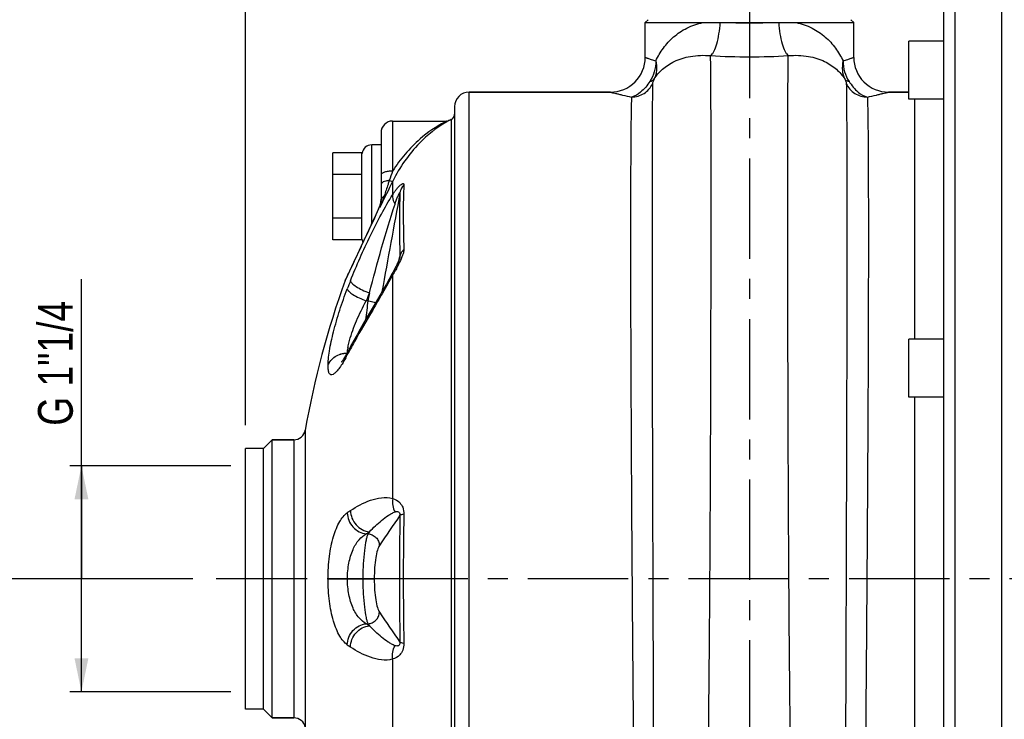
# Model space of a CAD drawing. Header units: millimetres. Extents: x 0 to 841, y 0 to 594.
# Tile 4 of 11: x 97 to 267, y 339 to 460. Entities that reach past the tile are written whole.
import ezdxf

# ---------------------------------------------------------------- set-up
doc = ezdxf.new("R2010")
doc.units = ezdxf.units.MM
doc.header["$LTSCALE"] = 46.2
doc.linetypes.add('CENTER', pattern=[0.6, 0.375, -0.075, 0.075, -0.075])
doc.layers.get('0').update_dxf_attribs({"linetype": 'CONTINUOUS'})
for name, color, linetype in [('ASSI', 7, 'CONTINUOUS'), ('GEOM', 7, 'CONTINUOUS'), ('QUOTE', 7, 'CONTINUOUS')]:
    doc.layers.add(name, color=color, linetype=linetype)
doc.styles.get("Standard").update_dxf_attribs({"font": 'txt', "width": 0.8})
doc.dimstyles.new('DIMSTYLE_1', dxfattribs={"dimtxt": 6, "dimasz": 5.8, "dimexe": 1, "dimexo": 2, "dimgap": 0.75, "dimtad": 1, "dimdec": 3, "dimtxsty": 'Standard', "dimblk": '_FILLED', "dimblk1": '_FILLED', "dimblk2": '_FILLED', "dimcen": 0.09, "dimadec": 3, "dimazin": 2, "dimtp": 0.3, "dimtm": 0.3, "dimtfac": 1, "dimtdec": 3, "dimtofl": 0, "dimtmove": 0, "dimatfit": 3, "dimldrblk": '_FILLED', "dimfxl": 0, "dimtolj": 1, "dimarcsym": 0})
doc.dimstyles.new('DIMSTYLE_3', dxfattribs={"dimtxt": 6, "dimasz": 5.8, "dimexe": 1, "dimexo": 2, "dimgap": 0.75, "dimtad": 1, "dimdec": 3, "dimtxsty": 'Standard', "dimblk": '_FILLED', "dimblk1": '_FILLED', "dimblk2": '_FILLED', "dimcen": 0.09, "dimadec": 3, "dimazin": 2, "dimtp": 0.5, "dimtm": 0.5, "dimtfac": 1, "dimtdec": 3, "dimtofl": 0, "dimtmove": 0, "dimatfit": 3, "dimldrblk": '_FILLED', "dimfxl": 0, "dimtolj": 1, "dimarcsym": 0})

# ---------------------------------------------------------------- blocks, each defined once
blk = doc.blocks.new('_FILLED')
at = {"color": 0, "linetype": 'ByBlock'}
blk.add_solid([(0, 0), (-1, 0.207), (-1, -0.207)], dxfattribs=at)
blk = doc.blocks.new('*D13')
at = {"layer": 'QUOTE', "color": 2, "linetype": 'Continuous'}
for p, q in [((135.5, 390.09), (135.5, 529.45)), ((501.5, 425.8), (501.5, 529.45)), ((135.5, 527.45), (318.5, 527.45)), ((501.5, 527.45), (318.5, 527.45))]:
    blk.add_line(p, q, dxfattribs=at)
at = {"layer": 'QUOTE', "color": 2, "linetype": 'Continuous', "xscale": 5.8, "yscale": 5.8, "zscale": 5.8, "rotation": 180}
blk.add_blockref('_FILLED', (135.5, 527.45), dxfattribs=at)
at = {"layer": 'QUOTE', "color": 2, "linetype": 'Continuous', "xscale": 5.8, "yscale": 5.8, "zscale": 5.8}
blk.add_blockref('_FILLED', (501.5, 527.45), dxfattribs=at)
at = {"layer": 'QUOTE', "color": 2, "linetype": 'Continuous', "insert": (318.5, 534.95), "char_height": 6, "width": 19.8, "attachment_point": 2, "line_spacing_factor": 0.9}
blk.add_mtext('366', dxfattribs=at)
blk = doc.blocks.new('*D14')
at = {"layer": 'QUOTE', "color": 2, "linetype": 'Continuous'}
for p, q in [((126.43, 363.59), (85.95, 363.59)), ((87.95, 363.59), (87.95, 310.59)), ((87.95, 257.59), (87.95, 310.59)), ((273.5, 257.59), (85.95, 257.59))]:
    blk.add_line(p, q, dxfattribs=at)
at = {"layer": 'QUOTE', "color": 2, "linetype": 'Continuous', "xscale": 5.8, "yscale": 5.8, "zscale": 5.8}
for p, rotation in [((87.95, 363.59), 90), ((87.95, 257.59), 270)]:
    blk.add_blockref('_FILLED', p, dxfattribs=dict(at, rotation=rotation))
at = {"layer": 'QUOTE', "color": 2, "linetype": 'Continuous', "insert": (80.45, 310.59), "char_height": 6, "width": 16.2, "attachment_point": 2, "rotation": 90, "line_spacing_factor": 0.9}
blk.add_mtext('106', dxfattribs=at)
blk = doc.blocks.new('*D15')
at = {"layer": 'QUOTE', "color": 2, "linetype": 'Continuous'}
for p, q in [((201, 486.59), (85.95, 486.59)), ((87.95, 486.59), (87.95, 425.09)), ((87.95, 363.59), (87.95, 425.09)), ((126.43, 363.59), (85.95, 363.59))]:
    blk.add_line(p, q, dxfattribs=at)
at = {"layer": 'QUOTE', "color": 2, "linetype": 'Continuous', "xscale": 5.8, "yscale": 5.8, "zscale": 5.8}
for p, rotation in [((87.95, 486.59), 90), ((87.95, 363.59), 270)]:
    blk.add_blockref('_FILLED', p, dxfattribs=dict(at, rotation=rotation))
at = {"layer": 'QUOTE', "color": 2, "linetype": 'Continuous', "insert": (80.45, 425.09), "char_height": 6, "width": 16.2, "attachment_point": 2, "rotation": 90, "line_spacing_factor": 0.9}
blk.add_mtext('123', dxfattribs=at)
blk = doc.blocks.new('*D16')
at = {"layer": 'QUOTE', "color": 2, "linetype": 'Continuous'}
for p, q in [((201, 486.59), (69.66, 486.59)), ((71.66, 486.59), (71.66, 372.09)), ((71.66, 257.59), (71.66, 372.09)), ((273.5, 257.59), (69.66, 257.59))]:
    blk.add_line(p, q, dxfattribs=at)
at = {"layer": 'QUOTE', "color": 2, "linetype": 'Continuous', "xscale": 5.8, "yscale": 5.8, "zscale": 5.8}
for p, rotation in [((71.66, 486.59), 90), ((71.66, 257.59), 270)]:
    blk.add_blockref('_FILLED', p, dxfattribs=dict(at, rotation=rotation))
at = {"layer": 'QUOTE', "color": 2, "linetype": 'Continuous', "insert": (64.16, 372.09), "char_height": 6, "width": 19.8, "attachment_point": 2, "rotation": 90, "line_spacing_factor": 0.9}
blk.add_mtext('229', dxfattribs=at)
blk = doc.blocks.new('*D17')
at = {"layer": 'QUOTE', "color": 2, "linetype": 'Continuous'}
for p, q in [((107.18, 363.59), (107.18, 415.31)), ((105.68, 383.09), (105.18, 383.09)), ((132.95, 383.09), (105.68, 383.09)), ((107.18, 383.09), (107.18, 363.59)), ((107.18, 344.09), (107.18, 363.59)), ((105.68, 344.09), (105.18, 344.09)), ((132.95, 344.09), (105.68, 344.09))]:
    blk.add_line(p, q, dxfattribs=at)
at = {"layer": 'QUOTE', "color": 2, "linetype": 'Continuous', "xscale": 5.8, "yscale": 5.8, "zscale": 5.8}
for p, rotation in [((107.18, 383.09), 90), ((107.18, 344.09), 270)]:
    blk.add_blockref('_FILLED', p, dxfattribs=dict(at, rotation=rotation))
at = {"layer": 'QUOTE', "color": 2, "linetype": 'Continuous', "insert": (99.68, 390.01), "char_height": 6, "width": 37.95, "attachment_point": 1, "rotation": 90, "line_spacing_factor": 0.9}
blk.add_mtext('G 1"1/4', dxfattribs=at)

msp = doc.modelspace()

# ---------------------------------------------------------------- linework, layer by layer
at = {"layer": 'ASSI', "color": 2, "linetype": 'CENTER'}
for p, q in [((222.5042, 491.5915), (222.5042, 271.6278)), ((506.5042, 363.5915), (130.4324, 363.5915))]:
    msp.add_line(p, q, dxfattribs=at)
at = {"layer": 'ASSI', "color": 7, "linetype": 'Continuous'}
for p, q in [((266.0042, 467.5915), (266.0042, 259.5915)), ((204.5042, 453.5915), (204.5042, 459.591)), ((240.5042, 453.5915), (240.5042, 459.591)), ((250.0042, 446.3601), (250.0042, 456.3601)), ((256.0042, 456.3601), (250.0042, 456.3601)), ((174.1042, 447.5915), (198.5042, 447.5915)), ((246.5042, 447.5915), (250.0042, 447.5915)), ((256.0042, 446.3601), (250.0042, 446.3601)), ((160.9042, 442.5915), (170.2135, 442.5915)), ((170.6247, 442.6799), (170.9971, 442.8435)), ((256.0042, 404.9464), (250.0042, 404.9464)), ((250.0042, 394.9476), (250.0042, 404.9453)), ((256.0042, 394.9464), (250.0042, 394.9464)), ((140.1042, 387.5915), (143.8444, 387.5915)), ((135.5042, 341.0915), (135.5042, 386.0915)), ((138.6042, 386.0915), (135.5042, 386.0915)), ((138.6042, 341.0915), (135.5042, 341.0915)), ((140.1042, 339.5915), (143.8444, 339.5915))]:
    msp.add_line(p, q, dxfattribs=at)
msp.add_arc((293.6042, 363.5915), 150, 159.936832, 170.150973, dxfattribs=at)
at = {"layer": 'GEOM', "color": 9, "linetype": 'Continuous'}
for p, q in [((258.0042, 259.5915), (258.0042, 467.5915)), ((174.1042, 279.5915), (174.1042, 447.5915)), ((160.9042, 442.5915), (160.9042, 433.9641)), ((170.2135, 442.5915), (170.1943, 442.5819)), ((170.9971, 442.8435), (170.9971, 284.3395)), ((157.3042, 424.8748), (157.3042, 438.4915)), ((160.9195, 429.9037), (160.9196, 432.2269)), ((158.7029, 427.9461), (158.7029, 427.7036)), ((158.7606, 427.8223), (158.7029, 427.7036)), ((156.8573, 423.9107), (156.9757, 424.1599)), ((156.8746, 423.9657), (156.8573, 423.9107)), ((155.9196, 421.9327), (156.0383, 422.184)), ((156.0383, 422.184), (156.0759, 422.2634)), ((161.5795, 416.8858), (162.0284, 418.6881)), ((162.0284, 418.6881), (162.1009, 418.9792)), ((162.1009, 418.9792), (162.1622, 419.2254)), ((152.7069, 415.0499), (152.855, 415.3709)), ((152.855, 415.3709), (153.0403, 415.7718)), ((153.0403, 415.7718), (153.2987, 416.3301)), ((160.9199, 377.4317), (160.9198, 416.064)), ((156.6453, 411.5735), (156.3601, 411.5739)), ((156.8926, 412.9311), (156.6453, 411.5735)), ((143.8444, 387.5915), (143.8444, 339.5915)), ((145.8149, 389.2494), (145.8149, 337.9336)), ((156.6453, 371.3431), (156.3601, 371.3432)), ((156.8926, 371.7069), (156.6453, 371.3431)), ((149.7484, 363.5759), (155.7607, 363.5735)), ((157.7303, 363.6108), (149.7485, 363.6071)), ((153.1051, 363.5735), (153.1051, 363.6095)), ((155.7607, 363.6095), (155.7607, 363.5735)), ((155.7607, 363.5735), (157.7303, 363.5722)), ((157.7303, 363.6108), (157.7303, 363.5722)), ((156.3601, 355.8398), (156.6453, 355.8399)), ((156.6453, 355.8399), (156.8926, 355.4761)), ((160.9198, 311.1189), (160.9198, 349.7513))]:
    msp.add_line(p, q, dxfattribs=at)
at = {"layer": 'GEOM', "color": 7, "linetype": 'Continuous'}
for p, q in [((256.0042, 465.5915), (256.0042, 261.5915)), ((205.0044, 460.0912), (204.5042, 459.591)), ((204.5042, 459.591), (214.4861, 459.591)), ((219.8201, 459.5915), (225.1719, 459.591)), ((230.53, 459.5915), (240.5042, 459.591)), ((240.0039, 460.0912), (240.5042, 459.591)), ((198.5042, 447.5915), (174.1042, 447.5915)), ((250.0042, 447.5915), (246.5042, 447.5915)), ((251.0044, 446.3601), (251.0042, 404.9464)), ((171.6042, 445.0915), (171.6042, 282.0915)), ((158.9042, 440.5915), (158.9042, 428.9134)), ((150.6042, 422.086), (150.6042, 437.0971)), ((155.6042, 437.0971), (150.6042, 437.0971)), ((155.6042, 422.086), (155.6042, 437.0971)), ((158.9042, 438.4915), (157.3042, 438.4915)), ((155.6042, 433.3443), (150.6042, 433.3443)), ((158.8245, 428.379), (158.7763, 428.1935)), ((158.8623, 428.5734), (158.8245, 428.379)), ((158.8885, 428.7745), (158.8623, 428.5734)), ((158.252, 426.9368), (158.0095, 426.3995)), ((158.4737, 427.4373), (158.252, 426.9368)), ((158.5749, 427.6698), (158.4737, 427.4373)), ((158.6612, 427.871), (158.5749, 427.6698)), ((158.7192, 428.0185), (158.6612, 427.871)), ((158.7763, 428.1935), (158.7192, 428.0185)), ((155.6042, 425.8387), (150.6042, 425.8387)), ((157.7511, 425.8353), (157.343, 424.9575)), ((158.0095, 426.3995), (157.7511, 425.8353)), ((155.6042, 422.086), (150.6042, 422.086)), ((155.4438, 420.942), (154.1391, 418.1559)), ((154.1476, 418.1742), (152.7695, 415.2015)), ((162.1273, 418.9731), (162.1271, 418.9725)), ((160.9189, 416.4704), (160.7224, 416.1008)), ((161.3854, 417.3539), (160.9185, 416.4697)), ((161.496, 417.5663), (161.3854, 417.3539)), ((161.6021, 417.7731), (161.496, 417.5663)), ((152.7691, 415.2007), (152.7069, 415.0499)), ((160.7224, 416.1008), (160.2793, 415.288)), ((153.2641, 402.9796), (153.2644, 402.9802)), ((153.3252, 403.0952), (153.2644, 402.9802)), ((251.0042, 394.9464), (251.0042, 332.2366)), ((138.6044, 386.0913), (140.1044, 387.5913)), ((140.1042, 339.5915), (140.1042, 387.5915)), ((143.8444, 387.5915), (140.1042, 387.5915)), ((138.6042, 386.0915), (135.5042, 386.0915)), ((138.6042, 341.0915), (138.6042, 386.0915)), ((138.6042, 341.0915), (135.5042, 341.0915)), ((138.6044, 341.0917), (140.1044, 339.5917)), ((143.8444, 339.5915), (140.1042, 339.5915))]:
    msp.add_line(p, q, dxfattribs=at)
for points in [[(170.624, 442.6797), (170.6058, 442.6717), (170.5833, 442.6624), (170.5597, 442.6534), (170.535, 442.6446), (170.5097, 442.6364), (170.4938, 442.6316)], [(158.9042, 429.0971), (158.9022, 428.9808), (158.8885, 428.7745)], [(157.343, 424.9575), (156.9231, 424.0677), (155.4303, 420.9133)], [(161.9285, 418.4514), (161.8875, 418.3604), (161.8442, 418.2668), (161.799, 418.1713), (161.7519, 418.0738), (161.7033, 417.9749), (161.6534, 417.8747), (161.6021, 417.7731)], [(162.0342, 418.7022), (162.0023, 418.6232), (161.9669, 418.5394), (161.9285, 418.4514)], [(162.1038, 418.8935), (162.0854, 418.8391), (162.0621, 418.775), (162.0342, 418.7022)], [(162.1271, 418.9725), (162.1251, 418.9647), (162.1171, 418.9364), (162.1038, 418.8935)], [(160.2793, 415.288), (159.8193, 414.4665), (159.3459, 413.6364), (158.8617, 412.7987)], [(158.8617, 412.7987), (157.8718, 411.1037), (157.3691, 410.2456), (156.3473, 408.4942)], [(156.3473, 408.4942), (155.8304, 407.5997), (155.3005, 406.6736), (154.7558, 405.7096), (154.2012, 404.7128), (153.8184, 404.014)], [(153.2641, 402.9796), (153.0921, 402.6589), (152.9198, 402.3486), (152.7564, 402.0653), (152.6031, 401.8102), (152.4629, 401.5869)], [(152.4629, 401.5869), (152.3361, 401.3942), (152.2234, 401.2317), (152.1287, 401.1024), (152.0523, 401.0043), (152.0119, 400.9552)]]:
    msp.add_lwpolyline(points, dxfattribs=at)
at = {"layer": 'GEOM', "color": 9, "linetype": 'Continuous'}
for centre, radius, start, end in [((222.5125, 518.4353), 58.9054, 267.380342, 269.991935), ((222.4964, 518.2138), 58.6838, 270.007542, 272.613119), ((222.5222, 565.9262), 112.2424, 266.565738, 269.990779), ((222.4859, 565.6261), 111.9423, 270.009359, 273.444323), ((180.5368, 424.6944), 20.5361, 119.975838, 120.633908), ((203.6305, 417.8152), 45.6764, 159.295817, 161.459534), ((853.5901, 89.9749), 772.6117, 153.7057902, 154.0695586), ((155.0507, 428.9365), 3.8547, 343.523375, 351.851199), ((142.9574, 434.8817), 17.3046, 335.941558, 342.433695), ((155.665, 429.0591), 3.2358, 343.295957, 350.180014), ((155.4842, 429.0937), 3.4199, 350.124792, 355.234304), ((155.1304, 428.9245), 3.7742, 351.8598, 355.902831), ((155.4732, 429.0945), 3.4309, 355.234943, 356.965349), ((155.2724, 428.9145), 3.6318, 355.89995, 359.982401), ((155.4613, 429.0952), 3.4429, 356.964806, 357.492155), ((155.4368, 429.0961), 3.4674, 357.494967, 0.041699), ((159.4933, 428.913), 0.5891, 171.04853, 179.962869), ((104.6734, 451.0421), 58.759, 336.079285, 336.771545), ((159.0437, 427.708), 0.4158, 145.068537, 156.91406), ((123.2911, 443.0089), 38.4822, 336.829966, 336.956857), ((155.833, 429.0118), 3.0614, 339.627484, 343.24022), ((155.0554, 428.9347), 3.8497, 341.345711, 343.529392), ((144.2581, 434.306), 15.8823, 335.456222, 335.925168), ((876.5459, 81.484), 796.9992, 154.5549711, 154.6860385), ((-15.9681, 506.1606), 191.3992, 334.632193, 334.791988), ((901.3187, 69.8232), 824.3792, 154.7150194, 155.1449132), ((285.3896, 362.547), 141.8337, 158.279211, 158.882391), ((235.5997, 375.1828), 85.1373, 151.121256, 151.302823), ((331.6338, 387.6675), 176.614, 172.22073, 173.295531), ((285.5468, 361.6791), 138.4871, 158.279157, 158.882337), ((161.2826, 402.1847), 8.1981, 170.540411, 172.416169), ((232.4421, 360.3763), 89.7301, 151.445643, 151.855441), ((282.4442, 333.1442), 146.6669, 150.872032, 151.438188), ((126.312, 416.3679), 30.2644, 331.079195, 332.191434), ((232.0846, 360.5676), 89.3246, 151.855505, 152.184358), ((179.1762, 337.3716), 45.783, 123.921905, 124.748306), ((864.6895, 363.5915), 702.6128, 179.1064416, 180.8935584), ((766.3289, 363.5915), 603.5907, 178.9414455, 181.0585545), ((181.8389, 334.6133), 44.7019, 123.921824, 124.748226), ((181.839, 392.5698), 44.702, 235.251774, 236.078176), ((179.1762, 389.8114), 45.783, 235.251694, 236.078096)]:
    msp.add_arc(centre, radius, start, end, dxfattribs=at)
at = {"layer": 'GEOM', "color": 7, "linetype": 'Continuous'}
for centre, radius, start, end in [((198.5042, 453.5915), 6, 269.999531, 0.000214), ((246.5041, 453.5915), 6, 179.999814, 270.000414), ((174.1042, 445.0915), 2.5, 90, 180), ((170.6042, 443.763), 1, 293.139723, 360), ((160.9042, 440.5915), 2, 90, 180), ((170.2131, 443.5914), 1, 270.023606, 294.30176), ((179.0531, 423.9927), 20.5, 113.139723, 114.276675), ((157.3042, 436.7915), 1.7, 90, 172.5), ((157.3042, 422.3915), 1.7, 187.5, 205.882621), ((293.6042, 363.5915), 150, 159.936832, 170.150973), ((233.7532, 360.514), 91.0046, 151.445394, 152.101765), ((143.8444, 389.5915), 2, 270, 350.150973), ((143.8444, 337.5915), 2, 9.849027, 90)]:
    msp.add_arc(centre, radius, start, end, dxfattribs=at)
at = {"layer": 'GEOM', "color": 9, "linetype": 'Continuous'}
for points, knots in [([(206.3357, 452.9712), (206.7047, 453.7433), (207.589, 455.2424), (209.3811, 457.2145), (211.6959, 458.788), (213.5212, 459.4061), (214.4861, 459.591)], [0, 0, 0, 0, 0.235965, 0.47673359, 0.7290846, 1, 1, 1, 1]), ([(215.7986, 453.8854), (215.908, 453.9642), (216.1209, 454.1952), (216.5185, 454.8597), (216.9281, 456.0257), (217.2852, 457.6971), (217.4228, 458.9367), (217.4663, 459.5916)], [0, 0, 0, 0, 0.06683936, 0.15316893, 0.3830407, 0.6745956, 1, 1, 1, 1]), ([(227.55, 459.5916), (227.5933, 458.9369), (227.7309, 457.6976), (228.088, 456.0267), (228.4978, 454.8609), (228.8957, 454.1963), (229.1086, 453.9652), (229.2181, 453.8863)], [0, 0, 0, 0, 0.32534574, 0.61686437, 0.84675099, 0.93311261, 1, 1, 1, 1]), ([(230.53, 459.5915), (231.4942, 459.4062), (233.3168, 458.7841), (235.6299, 457.2122), (237.4202, 455.2409), (238.3039, 453.7428), (238.6727, 452.9713)], [0, 0, 0, 0, 0.2709518, 0.52327056, 0.76403144, 1, 1, 1, 1]), ([(206.0628, 449.873), (206.4555, 450.4841), (207.4773, 451.6699), (209.6146, 453.0497), (212.4704, 453.9245), (214.6365, 453.9942), (215.7985, 453.8859)], [0, 0, 0, 0, 0.1974365, 0.41915346, 0.68276256, 1, 1, 1, 1]), ([(213.1771, 275.9915), (213.2235, 275.9916), (213.3219, 276.1432), (213.4, 276.4164), (213.5062, 276.8981), (213.604, 277.5491), (213.7075, 278.3903), (213.8552, 279.8711), (214.0304, 282.1696), (214.224, 285.4472), (214.4107, 289.3972), (214.5881, 293.9863), (214.7547, 299.1764), (214.9094, 304.9243), (215.0514, 311.1821), (215.1802, 317.8975), (215.3382, 327.6014), (215.4987, 340.4284), (215.6417, 356.3525), (215.7445, 372.5981), (215.8144, 388.6237), (215.8581, 403.895), (215.8818, 417.9031), (215.8885, 430.1809), (215.882, 440.3194), (215.8566, 447.9805), (215.8283, 452.2243), (215.7985, 453.8854)], [0, 0, 0, 0, 0.00078116, 0.00246681, 0.00516408, 0.00888882, 0.01364086, 0.01941385, 0.03397963, 0.05247394, 0.07474688, 0.10061533, 0.12986532, 0.16225415, 0.19751253, 0.23534696, 0.27544219, 0.36106164, 0.4515197, 0.54380243, 0.63483439, 0.72158154, 0.80115256, 0.87089536, 0.92848543, 0.97200348, 1, 1, 1, 1]), ([(231.8312, 275.9915), (231.7849, 275.9916), (231.6865, 276.1432), (231.6084, 276.4164), (231.5021, 276.8981), (231.4043, 277.5491), (231.3008, 278.3903), (231.1532, 279.8712), (230.9779, 282.1697), (230.7843, 285.4474), (230.5976, 289.3975), (230.4202, 293.9867), (230.2537, 299.1769), (230.0989, 304.9249), (229.957, 311.1828), (229.8281, 317.8984), (229.6701, 327.6025), (229.5096, 340.4296), (229.3667, 356.3539), (229.2639, 372.5997), (229.194, 388.6254), (229.1502, 403.8968), (229.1266, 417.9049), (229.1196, 430.1826), (229.1268, 440.3208), (229.1507, 447.9816), (229.1815, 452.2251), (229.2112, 453.886)], [0, 0, 0, 0, 0.00078117, 0.00246685, 0.00516417, 0.00888897, 0.0136411, 0.0194142, 0.03398025, 0.0524749, 0.07474824, 0.10061715, 0.12986764, 0.162257, 0.19751595, 0.23535095, 0.27544676, 0.36106733, 0.45152636, 0.54380982, 0.63484218, 0.72158929, 0.80115981, 0.87090157, 0.92849007, 0.97200601, 1, 1, 1, 1]), ([(229.2112, 453.8859), (230.3732, 453.9939), (232.5391, 453.9243), (235.3945, 453.0493), (237.5313, 451.6696), (238.5529, 450.484), (238.9455, 449.873)], [0, 0, 0, 0, 0.31727965, 0.58086774, 0.80256963, 1, 1, 1, 1]), ([(204.5042, 453.5915), (204.5057, 453.5894), (204.5178, 453.5889), (204.5376, 453.5781), (204.5754, 453.5668), (204.6525, 453.5383), (204.7865, 453.4921), (204.9891, 453.4209), (205.2485, 453.3317), (205.7028, 453.1775), (206.0717, 453.0561), (206.3357, 452.9712)], [0, 0, 0, 0, 0.00405282, 0.01614346, 0.03624099, 0.0643145, 0.14426367, 0.25559178, 0.39765429, 0.56976003, 1, 1, 1, 1]), ([(206.3357, 452.9712), (206.3343, 452.3471), (206.159, 451.1043), (205.6459, 449.9575), (205.3157, 449.4409)], [0, 0, 0, 0, 0.50447443, 1, 1, 1, 1]), ([(206.3357, 452.9713), (206.4605, 452.4416), (206.5615, 451.3744), (206.2868, 450.3293), (206.0628, 449.873)], [0, 0, 0, 0, 0.51708657, 1, 1, 1, 1]), ([(238.6727, 452.9713), (238.5479, 452.4416), (238.4468, 451.3744), (238.7216, 450.3293), (238.9455, 449.873)], [0, 0, 0, 0, 0.51708321, 1, 1, 1, 1]), ([(238.6726, 452.9713), (238.674, 452.3471), (238.8494, 451.1043), (239.3625, 449.9575), (239.6927, 449.4409)], [0, 0, 0, 0, 0.50447555, 1, 1, 1, 1]), ([(238.6727, 452.9713), (238.9367, 453.0562), (239.3055, 453.1775), (239.7598, 453.3317), (240.0192, 453.4209), (240.2218, 453.4921), (240.3558, 453.5383), (240.4329, 453.5668), (240.4708, 453.5781), (240.4906, 453.5889), (240.5027, 453.5894), (240.5042, 453.5915)], [0, 0, 0, 0, 0.43022133, 0.6023058, 0.74437297, 0.8557147, 0.93566859, 0.96374589, 0.98384788, 0.99594307, 1, 1, 1, 1]), ([(205.3157, 449.4409), (204.8775, 448.7556), (203.9761, 447.6556), (202.7293, 446.8844), (202.1507, 446.7487)], [0, 0, 0, 0, 0.57784777, 1, 1, 1, 1]), ([(202.1507, 446.7485), (202.8976, 446.7479), (204.4197, 447.1769), (205.4644, 448.367), (205.7796, 449.0399)], [0, 0, 0, 0, 0.50127293, 1, 1, 1, 1]), ([(205.3157, 449.4409), (205.3984, 449.4581), (205.6782, 449.5327), (205.9475, 449.7012), (206.0628, 449.873)], [0, 0, 0, 0, 0.28985851, 1, 1, 1, 1]), ([(205.7796, 449.0399), (205.752, 447.8218), (205.7267, 444.4319), (205.6945, 437.9944), (205.6822, 428.958), (205.6838, 417.6413), (205.7033, 404.443), (205.7376, 389.8283), (205.7833, 374.3122), (205.8356, 358.4413), (205.8889, 342.7749), (205.9308, 330.0985), (205.9603, 320.4724), (205.9794, 313.7902), (205.9955, 307.5532), (206.0082, 301.8164), (206.0176, 296.6304), (206.0236, 292.0409), (206.0257, 288.6081), (206.0255, 286.19), (206.0246, 284.6322), (206.023, 283.2502), (206.0206, 282.0469), (206.0174, 281.025), (206.0142, 280.2878), (206.0112, 279.7906), (206.0091, 279.487), (206.0065, 279.2317), (206.005, 279.0192), (206.0003, 278.8644), (206.0028, 278.732), (205.992, 278.693), (205.9984, 278.634), (205.993, 278.6386)], [0, 0, 0, 0, 0.021451, 0.05967856, 0.11333765, 0.18053889, 0.25891353, 0.34569896, 0.43783737, 0.53208179, 0.62511241, 0.71365285, 0.75525557, 0.79458505, 0.83129495, 0.86506034, 0.89558401, 0.92259713, 0.94585998, 0.95602038, 0.96516834, 0.97328487, 0.98035204, 0.98635301, 0.99127564, 0.99332919, 0.99510911, 0.99661413, 0.99784363, 0.99879723, 0.99947458, 0.99987539, 1, 1, 1, 1]), ([(206.0628, 449.873), (205.9708, 449.6879), (205.8576, 449.4164), (205.7816, 449.1275), (205.7796, 449.0399)], [0, 0, 0, 0, 0.70226071, 1, 1, 1, 1]), ([(238.9455, 449.873), (239.0376, 449.6879), (239.1507, 449.4164), (239.2268, 449.1275), (239.2288, 449.0399)], [0, 0, 0, 0, 0.7022619, 1, 1, 1, 1]), ([(238.9455, 449.873), (238.9815, 449.8194), (239.1768, 449.5975), (239.4699, 449.4873), (239.6927, 449.4409)], [0, 0, 0, 0, 0.2212727, 1, 1, 1, 1]), ([(239.2288, 449.0399), (239.2564, 447.8218), (239.2816, 444.4319), (239.3138, 437.9944), (239.3261, 428.958), (239.3246, 417.6412), (239.305, 404.4429), (239.2707, 389.8281), (239.225, 374.312), (239.1728, 358.4411), (239.1195, 342.7747), (239.0775, 330.0983), (239.048, 320.4721), (239.029, 313.79), (239.0129, 307.553), (239.0001, 301.8162), (238.9907, 296.6302), (238.9848, 292.0407), (238.9827, 288.6079), (238.9828, 286.1898), (238.9837, 284.6321), (238.9854, 283.25), (238.9878, 282.0467), (238.9909, 281.0249), (238.9941, 280.2877), (238.9971, 279.7906), (238.9992, 279.487), (239.0018, 279.2316), (239.0034, 279.0192), (239.008, 278.8643), (239.0055, 278.7319), (239.0164, 278.693), (239.01, 278.634), (239.0154, 278.6386)], [0, 0, 0, 0, 0.02145105, 0.05967874, 0.11333797, 0.18053937, 0.25891423, 0.34569989, 0.43783847, 0.53208306, 0.62511379, 0.71365432, 0.75525698, 0.79458649, 0.83129635, 0.8650616, 0.89558528, 0.92259824, 0.94586094, 0.95602136, 0.96516933, 0.97328561, 0.98035271, 0.98635368, 0.99127606, 0.99332953, 0.99510947, 0.99661459, 0.99784405, 0.99879753, 0.99947472, 0.99987541, 1, 1, 1, 1]), ([(239.2287, 449.0399), (239.5439, 448.367), (240.5886, 447.1769), (242.1108, 446.7479), (242.8577, 446.7485)], [0, 0, 0, 0, 0.49872706, 1, 1, 1, 1]), ([(239.6927, 449.4409), (240.1309, 448.7556), (241.0323, 447.6556), (242.279, 446.8844), (242.8576, 446.7487)], [0, 0, 0, 0, 0.57784951, 1, 1, 1, 1]), ([(198.5042, 447.5915), (198.5247, 447.5921), (198.5684, 447.5722), (198.6482, 447.5571), (198.8058, 447.5155), (199.0756, 447.4513), (199.484, 447.3517), (200.0032, 447.2288), (200.9033, 447.0202), (201.6314, 446.8594), (202.1507, 446.7487)], [0, 0, 0, 0, 0.01645056, 0.03691935, 0.06550244, 0.1467577, 0.25938041, 0.40235899, 0.57444423, 1, 1, 1, 1]), ([(242.8577, 446.7487), (243.3769, 446.8594), (244.105, 447.0202), (245.0051, 447.2288), (245.5243, 447.3517), (245.9327, 447.4513), (246.2025, 447.5155), (246.36, 447.5571), (246.4399, 447.5722), (246.4836, 447.5921), (246.5042, 447.5915)], [0, 0, 0, 0, 0.42553757, 0.59760858, 0.74058238, 0.85321464, 0.93447993, 0.96306475, 0.98353828, 1, 1, 1, 1]), ([(202.1507, 446.7487), (202.129, 446.2569), (202.0963, 445.0336), (202.0386, 441.6586), (201.9951, 435.7701), (201.9696, 426.86), (201.9772, 410.8995), (202.0474, 392.8178), (202.1615, 373.2487), (202.2721, 357.7106), (202.3993, 342.3786), (202.5177, 329.9756), (202.6179, 320.5583), (202.6928, 314.0213), (202.7685, 307.9197), (202.8441, 302.3069), (202.9195, 297.2322), (202.9939, 292.7403), (203.057, 289.3797), (203.1073, 287.0117), (203.1429, 285.4855), (203.1777, 284.1308), (203.2118, 282.9506), (203.245, 281.9476), (203.2772, 281.124), (203.3048, 280.5502), (203.3273, 280.1831), (203.3425, 279.9748), (203.3573, 279.8162), (203.371, 279.6944), (203.3844, 279.6355), (203.3943, 279.5915), (203.4034, 279.5915)], [0, 0, 0, 0, 0.00883399, 0.02195786, 0.06057505, 0.11450276, 0.18185248, 0.34698639, 0.43898318, 0.53302867, 0.625827, 0.71412607, 0.75561224, 0.79483137, 0.83143987, 0.86511546, 0.89556265, 0.92251503, 0.94573464, 0.95588026, 0.96501846, 0.97313049, 0.98019817, 0.98620509, 0.99113955, 0.99499074, 0.99650707, 0.99774981, 0.9987188, 0.99941423, 0.99983755, 1, 1, 1, 1]), ([(242.8577, 446.7487), (242.8794, 446.2569), (242.9121, 445.0336), (242.9697, 441.6585), (243.0132, 435.7701), (243.0387, 426.8599), (243.0311, 410.8993), (242.9609, 392.8175), (242.8468, 373.2482), (242.7363, 357.71), (242.609, 342.378), (242.4906, 329.9749), (242.3904, 320.5576), (242.3155, 314.0207), (242.2399, 307.919), (242.1642, 302.3063), (242.0889, 297.2317), (242.0144, 292.7398), (241.9514, 289.3792), (241.901, 287.0112), (241.8655, 285.485), (241.8306, 284.1304), (241.7965, 282.9503), (241.7633, 281.9473), (241.7311, 281.1238), (241.7035, 280.5501), (241.681, 280.1829), (241.6659, 279.9747), (241.651, 279.8162), (241.6373, 279.6943), (241.6239, 279.6355), (241.614, 279.5915), (241.605, 279.5915)], [0, 0, 0, 0, 0.00883402, 0.02195796, 0.06057543, 0.11450353, 0.18185374, 0.34698883, 0.43898617, 0.53303212, 0.6258308, 0.71413008, 0.75561619, 0.7948353, 0.83144374, 0.86511905, 0.89556608, 0.92251818, 0.94573735, 0.9558829, 0.9650209, 0.97313255, 0.98020007, 0.98620677, 0.99114077, 0.99499173, 0.99650801, 0.99775058, 0.99871932, 0.9994145, 0.99983762, 1, 1, 1, 1]), ([(169.898, 442.4279), (168.3767, 441.6235), (164.9355, 439.2381), (162.1958, 436.0224), (160.9042, 433.9641)], [0, 0, 0, 0, 0.41457373, 1, 1, 1, 1]), ([(170.0726, 442.3645), (168.422, 441.387), (164.7941, 438.474), (162.1039, 434.6315), (160.9196, 432.2269)], [0, 0, 0, 0, 0.41714237, 1, 1, 1, 1]), ([(170.1943, 442.5819), (170.1804, 442.5748), (170.0813, 442.5241), (169.9826, 442.4726), (169.898, 442.4279)], [0, 0, 0, 0, 0.1402007, 1, 1, 1, 1]), ([(170.6246, 442.6799), (170.6162, 442.6758), (170.5006, 442.6091), (170.3835, 442.5454), (170.2762, 442.4835)], [0, 0, 0, 0, 0.07053515, 1, 1, 1, 1]), ([(160.9042, 433.9642), (160.6485, 433.9642), (160.1706, 433.9335), (159.6124, 433.8213), (159.2528, 433.6772), (159.0298, 433.5488), (158.9042, 433.3912), (158.9042, 433.2915)], [0, 0, 0, 0, 0.34578928, 0.64557627, 0.76667374, 0.86518293, 1, 1, 1, 1]), ([(160.3247, 432.3391), (160.1326, 432.3181), (159.7754, 432.2548), (159.2786, 432.1021), (158.9042, 431.8427), (158.9042, 431.6483)], [0, 0, 0, 0, 0.35217928, 0.64569306, 1, 1, 1, 1]), ([(160.3247, 432.3391), (160.2516, 432.1172), (159.9584, 431.2249), (159.6681, 430.3316), (159.4551, 429.659)], [0, 0, 0, 0, 0.2487788, 1, 1, 1, 1]), ([(160.3247, 432.3391), (160.4513, 432.2902), (160.6245, 432.2306), (160.8243, 432.2026), (160.8994, 432.2108), (160.9196, 432.2269)], [0, 0, 0, 0, 0.66118115, 0.87428432, 1, 1, 1, 1]), ([(160.9195, 429.9037), (161.015, 430.0567), (161.2084, 430.3513), (161.5115, 430.7646), (161.8152, 431.1307), (162.1092, 431.4357), (162.3473, 431.6381), (162.5233, 431.7485), (162.6308, 431.7949), (162.7241, 431.8119), (162.8374, 431.7642), (162.8439, 431.6595), (162.8411, 431.5993)], [0, 0, 0, 0, 0.1847856, 0.36079544, 0.52470411, 0.67160863, 0.79428779, 0.84369219, 0.88363933, 0.91406166, 0.9382708, 1, 1, 1, 1]), ([(161.3136, 428.2539), (161.3844, 428.4694), (161.4938, 428.7888), (161.6484, 429.2065), (161.7472, 429.4585), (161.8278, 429.6533), (161.8878, 429.7925), (161.9477, 429.9241), (162.0062, 430.0449), (162.0549, 430.135), (162.0916, 430.1961), (162.1164, 430.2271), (162.1338, 430.2509), (162.1615, 430.2527), (162.1639, 430.217), (162.1636, 430.1972), (162.1622, 430.1826)], [0, 0, 0, 0, 0.30226568, 0.44975568, 0.59332972, 0.66297572, 0.73057439, 0.79524942, 0.85566334, 0.90925517, 0.93189188, 0.95016247, 0.96280378, 0.96963746, 0.98045751, 1, 1, 1, 1]), ([(162.1622, 430.1826), (162.0967, 428.5698), (162.0505, 424.9161), (162.1108, 421.2635), (162.1622, 419.2254)], [0, 0, 0, 0, 0.44186108, 1, 1, 1, 1]), ([(162.8411, 431.5993), (162.7551, 431.497), (162.4409, 431.0735), (162.2356, 430.5688), (162.1622, 430.1826)], [0, 0, 0, 0, 0.25375245, 1, 1, 1, 1]), ([(162.8411, 431.5993), (162.7627, 429.9511), (162.7061, 426.2322), (162.7791, 422.515), (162.8411, 420.4484)], [0, 0, 0, 0, 0.44386118, 1, 1, 1, 1]), ([(153.6264, 415.0374), (154.6796, 417.6811), (156.3721, 421.5595), (158.8874, 426.4803), (160.2202, 428.8084), (160.9195, 429.9037)], [0, 0, 0, 0, 0.51501162, 0.76483679, 1, 1, 1, 1]), ([(159.4551, 429.659), (159.3813, 429.617), (159.1422, 429.461), (158.9429, 429.2058), (158.9113, 429.0047)], [0, 0, 0, 0, 0.29426691, 1, 1, 1, 1]), ([(160.9195, 429.9038), (160.8881, 429.7834), (160.8278, 429.2036), (161.0723, 428.6344), (161.3136, 428.2539)], [0, 0, 0, 0, 0.2165378, 1, 1, 1, 1]), ([(156.8926, 412.9311), (157.5655, 415.5287), (158.9632, 420.6585), (160.4914, 425.7523), (161.3136, 428.2539)], [0, 0, 0, 0, 0.50471406, 1, 1, 1, 1]), ([(157.2037, 424.6425), (157.3037, 424.8549), (157.7041, 425.7101), (158.098, 426.5684), (158.3855, 427.217)], [0, 0, 0, 0, 0.24862686, 1, 1, 1, 1]), ([(162.8411, 420.4484), (162.8456, 420.2935), (162.7992, 419.9474), (162.5715, 419.2042), (162.3044, 418.6402), (162.1099, 418.2557)], [0, 0, 0, 0, 0.19971185, 0.44489327, 1, 1, 1, 1]), ([(162.8412, 420.4484), (162.756, 420.3604), (162.45, 420.0041), (162.2372, 419.5642), (162.1622, 419.2254)], [0, 0, 0, 0, 0.26089937, 1, 1, 1, 1]), ([(162.1622, 419.2254), (162.164, 419.2106), (162.1637, 419.1251), (162.1443, 419.0413), (162.1273, 418.9732)], [0, 0, 0, 0, 0.17491865, 1, 1, 1, 1]), ([(160.9195, 416.0636), (160.906, 416.1013), (160.8672, 416.2322), (160.8731, 416.3836), (160.9185, 416.4697)], [0, 0, 0, 0, 0.29182823, 1, 1, 1, 1]), ([(161.5514, 417.2073), (161.5092, 417.1306), (161.3422, 416.8282), (161.1743, 416.5263), (161.0497, 416.3005)], [0, 0, 0, 0, 0.25348455, 1, 1, 1, 1]), ([(153.6264, 415.0374), (153.6302, 414.9664), (153.704, 414.8008), (154.0148, 414.4432), (154.6764, 413.9699), (155.6867, 413.4203), (156.4718, 413.0875), (156.8926, 412.9311)], [0, 0, 0, 0, 0.05368756, 0.13078511, 0.35768862, 0.66096415, 1, 1, 1, 1]), ([(160.9198, 416.064), (160.3586, 414.998), (159.2112, 412.968), (156.9712, 409.1499), (155.3456, 406.3671), (154.3256, 404.536)], [0, 0, 0, 0, 0.27214183, 0.52653742, 1, 1, 1, 1]), ([(149.748, 400.3889), (149.7478, 400.766), (149.8037, 401.607), (150.077, 403.5614), (150.7036, 406.3811), (151.7435, 409.9676), (152.6083, 412.4229), (153.0811, 413.6473)], [0, 0, 0, 0, 0.0824555, 0.18390585, 0.43127901, 0.71303525, 1, 1, 1, 1]), ([(153.0811, 413.6473), (153.0849, 413.5765), (153.159, 413.4115), (153.4713, 413.0568), (154.1357, 412.5899), (155.1499, 412.0505), (155.9378, 411.7257), (156.36, 411.5735)], [0, 0, 0, 0, 0.05361713, 0.1305656, 0.35724659, 0.660578, 1, 1, 1, 1]), ([(153.4665, 404.7458), (153.7767, 405.8945), (154.6453, 408.223), (155.7358, 410.4494), (156.3602, 411.5739)], [0, 0, 0, 0, 0.48054367, 1, 1, 1, 1]), ([(156.6453, 411.5735), (156.7631, 411.5534), (157.2036, 411.4676), (157.6389, 411.3465), (157.9448, 411.224)], [0, 0, 0, 0, 0.26623261, 1, 1, 1, 1]), ([(153.196, 403.5321), (153.2117, 403.6268), (153.2862, 404.0347), (153.3835, 404.4382), (153.4665, 404.7458)], [0, 0, 0, 0, 0.23159294, 1, 1, 1, 1]), ([(153.0811, 402.249), (153.0824, 402.3138), (153.1008, 402.5656), (153.1767, 402.8137), (153.2641, 402.9796)], [0, 0, 0, 0, 0.25691137, 1, 1, 1, 1]), ([(153.1067, 402.6867), (153.108, 402.7318), (153.1168, 402.9257), (153.1367, 403.119), (153.1562, 403.2667)], [0, 0, 0, 0, 0.23263687, 1, 1, 1, 1]), ([(153.6264, 403.2666), (153.6277, 403.3331), (153.6468, 403.591), (153.7265, 403.8451), (153.8183, 404.0138)], [0, 0, 0, 0, 0.25739347, 1, 1, 1, 1]), ([(152.802, 401.7321), (152.602, 401.3703), (152.2214, 400.7157), (151.6478, 399.8667), (151.1912, 399.3143), (150.8467, 399.0111), (150.5882, 398.8395), (150.3015, 398.7648), (150.0779, 398.8921), (149.9541, 399.0604), (149.8605, 399.2957), (149.7635, 399.7427), (149.7479, 400.1183), (149.748, 400.3889)], [0, 0, 0, 0, 0.21574053, 0.39497632, 0.53434195, 0.5886591, 0.63309593, 0.69793937, 0.72744027, 0.76190978, 0.80508412, 0.85878531, 1, 1, 1, 1]), ([(149.7484, 400.3824), (149.8541, 400.692), (150.189, 401.2897), (151.2306, 402.226), (152.3174, 402.5399), (153.0317, 402.553)], [0, 0, 0, 0, 0.23648091, 0.48353793, 1, 1, 1, 1]), ([(149.7485, 400.398), (149.8544, 400.7086), (150.1903, 401.3081), (151.2353, 402.2465), (152.3259, 402.5598), (153.042, 402.5712)], [0, 0, 0, 0, 0.23656126, 0.48366053, 1, 1, 1, 1]), ([(153.6264, 375.3623), (154.6967, 376.0822), (156.4234, 377.0289), (158.9424, 377.6801), (160.2963, 377.6388), (160.9199, 377.4317)], [0, 0, 0, 0, 0.49712752, 0.74674701, 1, 1, 1, 1]), ([(160.9195, 377.4318), (160.8597, 377.0353), (160.8616, 376.2323), (161.1238, 375.4703), (161.3136, 375.1329)], [0, 0, 0, 0, 0.50877078, 1, 1, 1, 1]), ([(160.9199, 377.4317), (161.3733, 377.3297), (162.1066, 376.9114), (162.7379, 375.8787), (162.8487, 375.143), (162.8411, 374.7424)], [0, 0, 0, 0, 0.39202155, 0.66203297, 1, 1, 1, 1]), ([(149.748, 363.5915), (149.7478, 364.89), (149.897, 367.3525), (150.464, 370.2669), (151.1497, 372.2504), (151.8408, 373.6886), (152.5305, 374.6076), (153.0811, 374.9898)], [0, 0, 0, 0, 0.31977324, 0.60576309, 0.72832817, 0.83493452, 1, 1, 1, 1]), ([(153.0811, 374.9898), (153.0876, 374.5465), (153.2731, 373.6479), (153.9971, 372.4884), (155.0641, 371.6498), (155.9292, 371.3847), (156.36, 371.3431)], [0, 0, 0, 0, 0.25001353, 0.50418669, 0.75595797, 1, 1, 1, 1]), ([(153.6264, 375.3623), (153.6328, 374.9188), (153.8177, 374.02), (154.5382, 372.8591), (155.6007, 372.0176), (156.4631, 371.7497), (156.8926, 371.7069)], [0, 0, 0, 0, 0.25031829, 0.50473687, 0.75643931, 1, 1, 1, 1]), ([(156.8926, 371.7069), (157.2296, 372.0555), (157.9154, 372.735), (158.9887, 373.6856), (159.9267, 374.3967), (160.7057, 374.8708), (161.1084, 375.0617), (161.3136, 375.1329)], [0, 0, 0, 0, 0.2584322, 0.51422509, 0.76374161, 0.88426524, 1, 1, 1, 1]), ([(161.3136, 375.1329), (161.3853, 375.1577), (161.5354, 375.196), (161.783, 375.1991), (162.1152, 375.0373), (162.1715, 374.7252), (162.1622, 374.5487)], [0, 0, 0, 0, 0.18031596, 0.36536773, 0.58007982, 1, 1, 1, 1]), ([(162.8411, 374.7424), (162.6955, 374.7196), (162.4659, 374.6743), (162.2337, 374.6017), (162.1622, 374.5487)], [0, 0, 0, 0, 0.62357916, 1, 1, 1, 1]), ([(153.1051, 363.6095), (153.1049, 364.5146), (153.2594, 366.2348), (153.9328, 368.5386), (154.9415, 370.3022), (155.8808, 371.1119), (156.3602, 371.3432)], [0, 0, 0, 0, 0.31054333, 0.58849105, 0.81738005, 1, 1, 1, 1]), ([(156.6453, 371.3431), (156.574, 371.2034), (156.4481, 370.8481), (156.2137, 369.9019), (155.9844, 368.3269), (155.8027, 366.1026), (155.7607, 364.4707), (155.7607, 363.6095)], [0, 0, 0, 0, 0.06019052, 0.14378229, 0.37406777, 0.66953687, 1, 1, 1, 1]), ([(156.6453, 371.343), (156.9015, 371.3314), (157.4159, 371.2075), (158.0629, 370.7573), (158.502, 370.1078), (158.6119, 369.5959), (158.6149, 369.3439)], [0, 0, 0, 0, 0.25075352, 0.50315336, 0.75372591, 1, 1, 1, 1]), ([(158.6149, 369.3439), (158.5464, 369.2434), (158.4213, 368.9839), (158.1885, 368.289), (157.957, 367.1239), (157.7732, 365.4707), (157.7303, 364.2539), (157.7303, 363.6108)], [0, 0, 0, 0, 0.06241468, 0.14669721, 0.37591999, 0.66992527, 1, 1, 1, 1]), ([(153.0811, 352.1932), (152.5305, 352.5754), (151.8408, 353.4945), (151.1497, 354.9326), (150.464, 356.9161), (149.897, 359.8305), (149.7478, 362.293), (149.748, 363.5915)], [0, 0, 0, 0, 0.1650655, 0.27167185, 0.39423695, 0.68022682, 1, 1, 1, 1]), ([(156.3602, 355.8398), (155.8808, 356.0711), (154.9415, 356.8808), (153.9328, 358.6444), (153.2594, 360.9482), (153.1049, 362.6684), (153.1051, 363.5735)], [0, 0, 0, 0, 0.18261999, 0.41150902, 0.68945675, 1, 1, 1, 1]), ([(155.7607, 363.5735), (155.7607, 362.7123), (155.8027, 361.0804), (155.9844, 358.8561), (156.2137, 357.2812), (156.4481, 356.3349), (156.574, 355.9796), (156.6453, 355.8399)], [0, 0, 0, 0, 0.33046356, 0.62592891, 0.85621508, 0.93980878, 1, 1, 1, 1]), ([(157.7303, 363.5722), (157.7303, 362.9291), (157.7732, 361.7123), (157.957, 360.0592), (158.1885, 358.894), (158.4213, 358.1991), (158.5464, 357.9396), (158.6149, 357.8391)], [0, 0, 0, 0, 0.33007526, 0.62407673, 0.85330028, 0.9375846, 1, 1, 1, 1]), ([(156.6453, 355.8399), (156.9015, 355.8516), (157.416, 355.9754), (158.0629, 356.4257), (158.5021, 357.0752), (158.6119, 357.5871), (158.6149, 357.8391)], [0, 0, 0, 0, 0.25075375, 0.50315376, 0.75372622, 1, 1, 1, 1]), ([(153.0811, 352.1932), (153.0876, 352.6365), (153.2731, 353.5351), (153.9971, 354.6946), (155.0641, 355.5332), (155.9292, 355.7983), (156.36, 355.8399)], [0, 0, 0, 0, 0.25001355, 0.50418671, 0.75595799, 1, 1, 1, 1]), ([(153.6264, 351.8207), (153.6328, 352.2642), (153.8177, 353.163), (154.5382, 354.3239), (155.6007, 355.1654), (156.4631, 355.4334), (156.8926, 355.4761)], [0, 0, 0, 0, 0.25031829, 0.50473687, 0.75643931, 1, 1, 1, 1]), ([(161.3136, 352.0501), (161.1084, 352.1213), (160.7057, 352.3122), (159.9267, 352.7863), (158.9887, 353.4974), (157.9154, 354.448), (157.2296, 355.1275), (156.8926, 355.4761)], [0, 0, 0, 0, 0.11573476, 0.2362584, 0.48577492, 0.7415678, 1, 1, 1, 1]), ([(160.9195, 349.7512), (160.8597, 350.1477), (160.8615, 350.9507), (161.1238, 351.7127), (161.3136, 352.0501)], [0, 0, 0, 0, 0.50877054, 1, 1, 1, 1]), ([(162.8411, 352.4406), (162.8487, 352.04), (162.7379, 351.3043), (162.1065, 350.2716), (161.3733, 349.8533), (160.9198, 349.7513)], [0, 0, 0, 0, 0.33797372, 0.60798226, 1, 1, 1, 1]), ([(162.1622, 352.6343), (162.1715, 352.4578), (162.1152, 352.1457), (161.783, 351.9839), (161.5354, 351.987), (161.3853, 352.0253), (161.3136, 352.0501)], [0, 0, 0, 0, 0.41993756, 0.63463979, 0.81968739, 1, 1, 1, 1]), ([(162.8412, 352.4406), (162.6955, 352.4634), (162.4659, 352.5087), (162.2337, 352.5813), (162.1622, 352.6343)], [0, 0, 0, 0, 0.62357327, 1, 1, 1, 1]), ([(160.9198, 349.7513), (160.2962, 349.5442), (158.9424, 349.5029), (156.4234, 350.1541), (154.6967, 351.1009), (153.6264, 351.8207)], [0, 0, 0, 0, 0.25325289, 0.50287241, 1, 1, 1, 1])]:
    msp.add_open_spline(points, degree=3, knots=knots, dxfattribs=at)
at = {"layer": 'GEOM', "color": 7, "linetype": 'Continuous'}
for points, knots in [([(214.4824, 459.5912), (214.9708, 459.5914), (215.9656, 459.5848), (216.9605, 459.5903), (217.467, 459.5915)], [0, 0, 0, 0, 0.49087147, 1, 1, 1, 1]), ([(217.467, 459.5915), (217.6607, 459.5919), (218.4451, 459.5887), (219.2295, 459.5915), (219.8201, 459.5915)], [0, 0, 0, 0, 0.24701361, 1, 1, 1, 1]), ([(225.1883, 459.5912), (225.3871, 459.5912), (226.1741, 459.5904), (226.9611, 459.5928), (227.5492, 459.5915)], [0, 0, 0, 0, 0.25266289, 1, 1, 1, 1]), ([(227.5492, 459.5915), (228.0562, 459.5904), (229.0517, 459.5846), (230.0473, 459.5917), (230.536, 459.5915)], [0, 0, 0, 0, 0.50917142, 1, 1, 1, 1])]:
    msp.add_open_spline(points, degree=3, knots=knots, dxfattribs=at)
at = {"layer": 'GEOM', "color": 9, "linetype": 'Continuous'}
for points in [[(162.1622, 430.1826), (161.1253, 424.4986), (160.0887, 418.8146), (159.0528, 413.1304)], [(162.1099, 418.2557), (161.9312, 417.9023), (161.7423, 417.5542), (161.5514, 417.2073)], [(162.1622, 374.5487), (160.9799, 372.8137), (159.7975, 371.0787), (158.6149, 369.3439)], [(158.6149, 357.8391), (159.7975, 356.1043), (160.9799, 354.3693), (162.1622, 352.6343)]]:
    msp.add_open_spline(points, degree=3, dxfattribs=at)

# ---------------------------------------------------------------- dimensions: what is measured, and where the dimension line sits
at = {"layer": 'QUOTE', "color": 2, "linetype": 'Continuous'}
for base, p1, p2, angle, dimstyle, picture, middle in [((135.5042, 527.4539), (501.5042, 423.7989), (135.5042, 388.0915), 180, 'DIMSTYLE_3', '*D13', (318.1042, 527.4539)), ((71.6567, 257.5915), (203.0042, 486.5915), (275.5042, 257.5915), 270, 'DIMSTYLE_3', '*D16', (71.6567, 371.6915)), ((87.9539, 486.5915), (128.4324, 363.5915), (203.0042, 486.5915), 90, 'DIMSTYLE_3', '*D15', (87.9539, 424.6915)), ((87.9539, 257.5915), (128.4324, 363.5915), (275.5042, 257.5915), 270, 'DIMSTYLE_1', '*D14', (87.9539, 310.1915))]:
    dim = msp.add_linear_dim(base=base, p1=p1, p2=p2, angle=angle, dimstyle=dimstyle, dxfattribs=at)
    dim.commit()
    dim.dimension.update_dxf_attribs({"geometry": picture, "text_midpoint": middle, "dimtype": 160})
dim = msp.add_linear_dim(base=(107.184, 383.0915), p1=(134.9542, 344.0915), p2=(134.9542, 383.0915), angle=90, text='<>G 1"1/4', dimstyle='DIMSTYLE_1', dxfattribs=at)
dim.commit()
dim.dimension.update_dxf_attribs({"geometry": '*D17', "text_midpoint": (107.184, 402.2608), "dimtype": 160})

doc.saveas('drawing.dxf')
